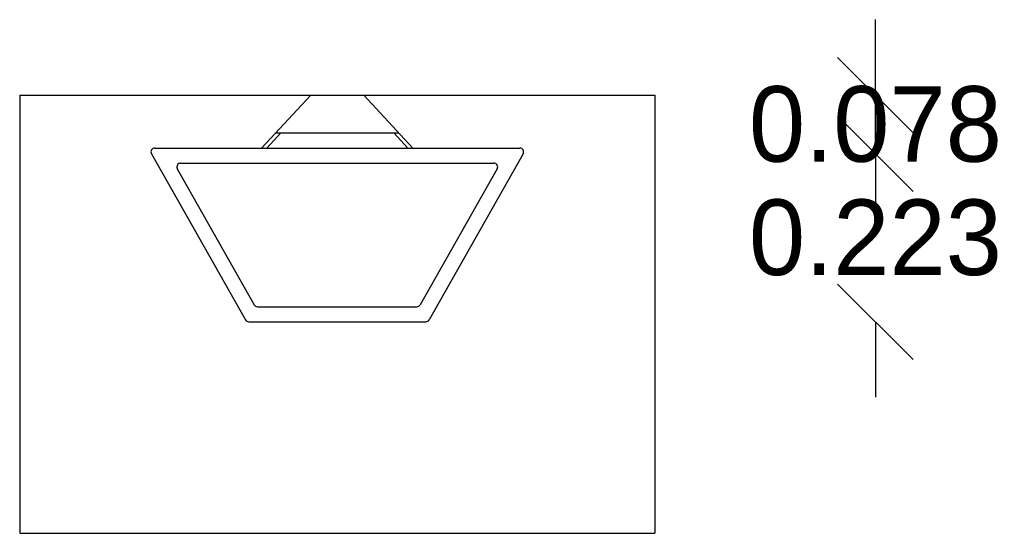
# Model space of a CAD drawing. Extents: x 35.3 to 37.17, y 1.5 to 3.39.
# Tile 1 of 3: x 35.56 to 36.87, y 1.5 to 2.18. Entities that reach past the tile are written whole.
import ezdxf

# ---------------------------------------------------------------- set-up
doc = ezdxf.new("R2010")
doc.units = 0
doc.header["$LTSCALE"] = 0.1
doc.header["$MEASUREMENT"] = 0
doc.layers.get('0').update_dxf_attribs({"linetype": 'CONTINUOUS'})
doc.layers.get('DEFPOINTS').update_dxf_attribs({"linetype": 'CONTINUOUS'})
doc.dimstyles.get("Standard").update_dxf_attribs({"dimtxt": 0.18, "dimasz": 0.18, "dimexe": 0.18, "dimexo": 0.0625, "dimgap": 0.09, "dimtad": 0, "dimtih": 1, "dimtoh": 1, "dimdec": 4, "dimzin": 0, "dimdsep": 46, "dimtxsty": 'Standard', "dimcen": 0.09, "dimadec": 0, "dimazin": 0, "dimtfac": 1, "dimtdec": 4, "dimtofl": 0, "dimtmove": 0, "dimatfit": 3, "dimfxl": 0, "dimtolj": 1, "dimtzin": 0, "dimarcsym": 0})

# ---------------------------------------------------------------- blocks, each defined once
blk = doc.blocks.new('_OBLIQUE')
at = {"color": 0, "linetype": 'ByBlock'}
blk.add_line((-0.5, -0.5), (0.5, 0.5), dxfattribs=at)
blk = doc.blocks.new('*D6')
at = {"color": 0, "linetype": 'ByBlock'}
for p, q in [((36.6946, 2.0035), (36.6946, 2.1035)), ((36.6946, 1.781), (36.6946, 1.681))]:
    blk.add_line(p, q, dxfattribs=at)
at = {"layer": 'DEFPOINTS', "color": 0, "linetype": 'ByBlock'}
for p in [(36.2287, 2.0035), (36.1, 1.781), (36.6946, 1.781)]:
    blk.add_point(p, dxfattribs=at)
at = {"color": 0, "linetype": 'ByBlock', "xscale": 0.1, "yscale": 0.1, "zscale": 0.1}
for p, rotation in [((36.6946, 2.0035), 270), ((36.6946, 1.781), 90)]:
    blk.add_blockref('_OBLIQUE', p, dxfattribs=dict(at, rotation=rotation))
at = {"color": 0, "linetype": 'ByBlock', "insert": (36.6946, 1.8922), "char_height": 0.1, "attachment_point": 5}
blk.add_mtext('\\A1;0.223', dxfattribs=at)
blk = doc.blocks.new('*D5')
at = {"color": 0, "linetype": 'ByBlock'}
for p, q in [((36.6946, 2.081), (36.6946, 2.181)), ((36.6946, 2.0035), (36.6946, 1.9035))]:
    blk.add_line(p, q, dxfattribs=at)
at = {"layer": 'DEFPOINTS', "color": 0, "linetype": 'ByBlock'}
for p in [(36.0179, 2.081), (36.2287, 2.0035), (36.6946, 2.0035)]:
    blk.add_point(p, dxfattribs=at)
at = {"color": 0, "linetype": 'ByBlock', "xscale": 0.1, "yscale": 0.1, "zscale": 0.1}
for p, rotation in [((36.6946, 2.081), 270), ((36.6946, 2.0035), 90)]:
    blk.add_blockref('_OBLIQUE', p, dxfattribs=dict(at, rotation=rotation))
at = {"color": 0, "linetype": 'ByBlock', "insert": (36.6946, 2.0422), "char_height": 0.1, "attachment_point": 5}
blk.add_mtext('\\A1;0.078', dxfattribs=at)

msp = doc.modelspace()

# ---------------------------------------------------------------- linework, layer by layer
for p, q in [((35.5629, 2.081), (35.5629, 1.501)), ((35.5629, 2.081), (36.4029, 2.081)), ((35.8829, 2.011), (35.9479, 2.081)), ((36.0829, 2.011), (36.0179, 2.081)), ((36.4029, 2.081), (36.4029, 1.501)), ((35.8898, 2.011), (35.9083, 2.031)), ((35.9015, 2.031), (36.0644, 2.031)), ((36.0761, 2.011), (36.0575, 2.031)), ((35.7415, 2.011), (36.2244, 2.011)), ((35.7371, 2.0035), (35.8615, 1.7835)), ((36.2287, 2.0035), (36.1044, 1.7835)), ((35.7714, 1.9835), (35.8732, 1.8035)), ((35.7758, 1.991), (36.1901, 1.991)), ((36.1944, 1.9835), (36.0927, 1.8035)), ((35.8775, 1.801), (36.0883, 1.801)), ((35.8658, 1.781), (36.1, 1.781)), ((35.5629, 1.501), (36.4029, 1.501))]:
    msp.add_line(p, q)
for centre, start, end in [((35.7415, 2.006), 90, 209.4759), ((36.2244, 2.006), 330.5241, 90), ((35.7758, 1.986), 90, 209.4759), ((36.1901, 1.986), 330.5241, 90), ((35.8775, 1.806), 209.4759, 270), ((36.0883, 1.806), 270, 330.5241), ((35.8658, 1.786), 209.4759, 270), ((36.1, 1.786), 270, 330.5241)]:
    msp.add_arc(centre, 0.005, start, end)

# ---------------------------------------------------------------- dimensions: what is measured, and where the dimension line sits
for base, p1, p2, override, picture, middle in [((36.69463, 2.0035), (36.01793, 2.08096), (36.22871, 2.0035), {"dimtxt": 0.1, "dimasz": 0.1, "dimdec": 3, "dimblk1": 'OBLIQUE', "dimblk2": 'OBLIQUE', "dimsah": 1, "dimse1": 1, "dimse2": 1, "dimtix": 1}, '*D5', (36.69463, 2.04223)), ((36.69463, 1.78096), (36.22871, 2.0035), (36.10001, 1.78096), {"dimtxt": 0.1, "dimasz": 0.1, "dimdec": 3, "dimblk1": 'OBLIQUE', "dimblk2": 'OBLIQUE', "dimsah": 1, "dimse1": 1, "dimse2": 1, "dimtix": 1, "dimtmove": 1}, '*D6', (36.69463, 1.89223))]:
    dim = msp.add_linear_dim(base=base, p1=p1, p2=p2, angle=90, dimstyle='Standard', override=override)
    dim.commit()
    dim.dimension.update_dxf_attribs({"geometry": picture, "text_midpoint": middle})

doc.saveas('drawing.dxf')
